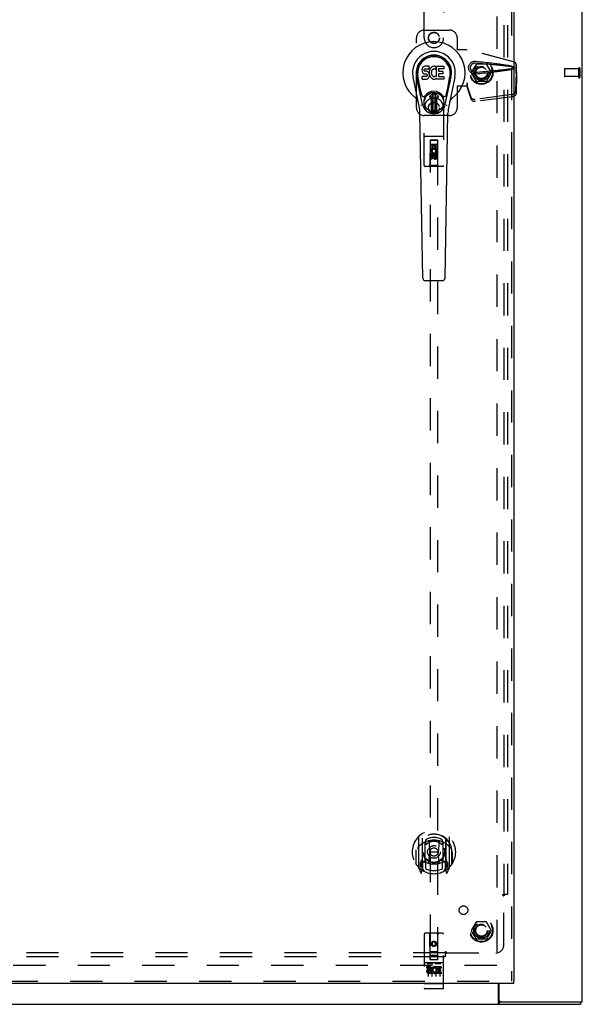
# Model space of a CAD drawing. Header units: inches. Extents: x 0 to 189, y 0 to 122.
# Tile 4 of 9: x 64 to 82, y 32 to 64. Entities that reach past the tile are written whole.
import ezdxf

# ---------------------------------------------------------------- set-up
doc = ezdxf.new("R2010")
doc.units = ezdxf.units.IN
doc.header["$LTSCALE"] = 10.388889
doc.header["$MEASUREMENT"] = 0
doc.linetypes.add('HIDDEN', pattern=[0.2, 0.1, -0.1])
doc.layers.get('0').update_dxf_attribs({"linetype": 'CONTINUOUS'})
for name, color, linetype in [('DEFAULT_2', 8, 'HIDDEN'), ('DOOR_ASSEMBLY', 7, 'CONTINUOUS'), ('SUBPANEL', 7, 'CONTINUOUS')]:
    doc.layers.add(name, color=color, linetype=linetype)

msp = doc.modelspace()

# ---------------------------------------------------------------- linework, layer by layer
at = {"color": 3, "linetype": 'Continuous'}
for p, q in [((82.162, 32.474), (82.162, 92.324)), ((79.46, 32.429), (79.46, 33.074)), ((79.487, 32.534), (79.487, 33.074)), ((44.85, 32.399), (82.099, 32.399)), ((79.547, 32.474), (82.162, 32.474))]:
    msp.add_line(p, q, dxfattribs=at)
at = {"color": 7, "linetype": 'Continuous'}
for p, q in [((79.547, 32.474), (79.486, 32.474)), ((79.486, 32.474), (79.486, 32.399)), ((82.099, 32.474), (82.099, 32.399))]:
    msp.add_line(p, q, dxfattribs=at)
for points in [[(79.46, 32.485), (79.461, 32.485), (79.463, 32.485), (79.464, 32.485), (79.465, 32.485), (79.467, 32.485), (79.468, 32.484), (79.469, 32.484), (79.471, 32.483), (79.472, 32.482), (79.473, 32.481), (79.474, 32.48), (79.477, 32.478)], [(79.477, 32.478), (79.478, 32.477), (79.479, 32.476), (79.481, 32.475), (79.482, 32.474), (79.483, 32.474), (79.484, 32.474), (79.486, 32.474)]]:
    msp.add_lwpolyline(points, dxfattribs=at)
at = {"color": 3, "linetype": 'Continuous'}
msp.add_lwpolyline([(79.46, 32.429), (79.462, 32.428), (79.463, 32.426), (79.464, 32.424), (79.466, 32.422), (79.467, 32.42), (79.468, 32.417), (79.47, 32.415), (79.471, 32.413), (79.472, 32.411), (79.473, 32.409), (79.475, 32.407), (79.476, 32.405), (79.477, 32.403), (79.479, 32.402), (79.48, 32.401), (79.481, 32.4), (79.482, 32.399), (79.484, 32.399), (79.485, 32.399), (79.486, 32.399)], dxfattribs=at)
msp.add_arc((79.547, 32.534), 0.06, 180, 270, dxfattribs=at)
at = {"layer": 'DEFAULT_2', "color": 8, "linetype": 'HIDDEN'}
for p, q in [((79.412, 91.224), (79.412, 33.574)), ((78.595, 62.404), (78.749, 62.671)), ((79.067, 62.676), (78.758, 62.676)), ((79.076, 62.671), (79.23, 62.404)), ((81.587, 62.513), (81.587, 62.285)), ((82.044, 62.523), (81.597, 62.523)), ((82.044, 62.541), (82.044, 62.257)), ((82.087, 62.541), (82.087, 62.257)), ((78.749, 62.126), (78.595, 62.394)), ((79.23, 62.394), (79.076, 62.126)), ((82.044, 62.275), (81.597, 62.275)), ((79.067, 62.121), (78.758, 62.121)), ((78.595, 34.779), (78.749, 35.046)), ((79.067, 35.051), (78.758, 35.051)), ((79.076, 35.046), (79.23, 34.779)), ((78.749, 34.501), (78.595, 34.769)), ((79.23, 34.769), (79.076, 34.501)), ((79.067, 34.496), (78.758, 34.496)), ((79.41, 33.649), (46.039, 33.649))]:
    msp.add_line(p, q, dxfattribs=at)
for centre, radius in [((78.912, 62.399), 0.372), ((78.912, 62.399), 0.356), ((78.912, 62.399), 0.204), ((78.912, 62.399), 0.183), ((78.912, 34.774), 0.372), ((78.912, 34.774), 0.356), ((78.912, 34.774), 0.204), ((78.912, 34.774), 0.183)]:
    msp.add_circle(centre, radius, dxfattribs=at)
for centre, radius, start, end in [((78.758, 62.666), 0.01, 90.0113, 149.988), ((79.067, 62.666), 0.01, 30.0108, 89.9876), ((81.597, 62.513), 0.01, 90, 180), ((82.066, 62.541), 0.0215, 0, 180), ((78.604, 62.399), 0.01, 150.0117, 209.9873), ((79.221, 62.399), 0.01, 330.0117, 29.9873), ((81.597, 62.285), 0.01, 180, 270), ((82.066, 62.257), 0.0215, 180, 360), ((78.758, 62.131), 0.01, 210.0108, 269.9876), ((79.067, 62.131), 0.01, 270.0113, 329.988), ((78.758, 35.041), 0.01, 90.0113, 149.988), ((79.067, 35.041), 0.01, 30.0108, 89.9876), ((78.604, 34.774), 0.01, 150.0117, 209.9873), ((79.221, 34.774), 0.01, 330.0117, 29.9873), ((78.758, 34.506), 0.01, 210.0108, 269.9876), ((79.067, 34.506), 0.01, 270.0113, 329.988)]:
    msp.add_arc(centre, radius, start, end, dxfattribs=at)
at = {"layer": 'DOOR_ASSEMBLY', "color": 8, "linetype": 'HIDDEN'}
for p, q in [((79.882, 91.649), (79.882, 33.149)), ((77.069, 63.524), (77.069, 65.381)), ((77.694, 65.381), (77.694, 63.524)), ((77.069, 63.774), (77.882, 63.774)), ((76.819, 61.274), (76.819, 63.524)), ((78.132, 63.524), (78.132, 63.17)), ((78.129, 63.154), (78.132, 63.17)), ((78.129, 63.154), (78.45, 63.154)), ((78.136, 63.154), (78.132, 63.17)), ((79.94, 62.751), (78.442, 63.154)), ((79.947, 62.751), (78.45, 63.154)), ((80.01, 62.482), (80.032, 62.401)), ((80.018, 62.482), (80.04, 62.401)), ((80.032, 62.401), (80.032, 62.63)), ((80.04, 62.401), (80.04, 62.63)), ((80.031, 62.412), (80.012, 61.797)), ((80.045, 62.341), (80.026, 61.726)), ((80.031, 62.412), (80.045, 62.341)), ((80.04, 62.401), (80.032, 62.401)), ((80.034, 62.428), (80.042, 62.372)), ((80.042, 62.372), (80.043, 62.361)), ((80.043, 62.361), (80.044, 62.351)), ((80.044, 62.351), (80.045, 62.341)), ((78.45, 61.974), (78.129, 61.974)), ((78.129, 61.974), (78.132, 61.957)), ((78.136, 61.974), (78.132, 61.957)), ((78.132, 61.957), (78.132, 61.274)), ((78.45, 62.061), (78.442, 62.061)), ((78.442, 62.061), (78.442, 61.974)), ((78.58, 61.603), (78.449, 61.987)), ((78.462, 61.916), (78.449, 61.987)), ((78.45, 62.061), (78.45, 61.974)), ((78.594, 61.532), (78.462, 61.916)), ((79.895, 61.698), (78.707, 61.546)), ((79.908, 61.627), (78.721, 61.474)), ((77.069, 59.416), (77.069, 61.274)), ((77.694, 61.274), (77.694, 59.416)), ((77.882, 61.024), (77.069, 61.024)), ((77.664, 60.351), (77.099, 60.351)), ((77.255, 60.226), (77.252, 59.416)), ((77.254, 59.976), (77.51, 59.976)), ((77.255, 60.226), (77.508, 60.226)), ((77.507, 60.228), (77.257, 60.228)), ((77.257, 60.228), (77.257, 33.846)), ((77.507, 60.225), (77.257, 60.225)), ((77.275, 60.088), (77.318, 60.088)), ((77.275, 59.932), (77.275, 60.088)), ((77.297, 60.101), (77.467, 60.101)), ((77.318, 60.088), (77.318, 59.975)), ((77.318, 59.975), (77.361, 59.975)), ((77.361, 60.067), (77.404, 60.067)), ((77.361, 59.975), (77.361, 60.067)), ((77.404, 60.067), (77.404, 59.975)), ((77.404, 59.975), (77.446, 59.975)), ((77.446, 60.088), (77.489, 60.088)), ((77.446, 59.975), (77.446, 60.088)), ((77.489, 60.088), (77.489, 59.932)), ((77.507, 33.846), (77.507, 60.228)), ((77.512, 59.416), (77.508, 60.226)), ((77.288, 59.932), (77.275, 59.932)), ((77.275, 59.62), (77.275, 59.712)), ((77.318, 59.62), (77.275, 59.62)), ((77.286, 59.929), (77.288, 59.932)), ((77.489, 59.932), (77.311, 59.932)), ((77.311, 59.932), (77.33, 59.919)), ((77.318, 59.712), (77.318, 59.62)), ((77.382, 59.799), (77.319, 59.762)), ((77.319, 59.762), (77.329, 59.757)), ((77.319, 59.762), (77.319, 59.69)), ((77.319, 59.69), (77.329, 59.696)), ((77.319, 59.69), (77.382, 59.654)), ((77.382, 59.787), (77.329, 59.757)), ((77.329, 59.757), (77.329, 59.696)), ((77.329, 59.696), (77.382, 59.666)), ((77.361, 59.67), (77.361, 59.716)), ((77.444, 59.762), (77.382, 59.799)), ((77.382, 59.799), (77.382, 59.787)), ((77.434, 59.757), (77.382, 59.787)), ((77.382, 59.666), (77.434, 59.696)), ((77.382, 59.654), (77.444, 59.69)), ((77.382, 59.654), (77.382, 59.666)), ((77.402, 59.712), (77.402, 59.683)), ((77.444, 59.762), (77.434, 59.757)), ((77.434, 59.696), (77.434, 59.757)), ((77.444, 59.69), (77.434, 59.696)), ((77.441, 59.908), (77.48, 59.925)), ((77.444, 59.69), (77.444, 59.762)), ((77.446, 59.776), (77.489, 59.776)), ((77.446, 59.683), (77.446, 59.776)), ((77.489, 59.776), (77.489, 59.683)), ((77.664, 59.386), (77.099, 59.386)), ((77.252, 59.416), (77.222, 59.386)), ((77.512, 59.416), (77.252, 59.416)), ((77.512, 59.416), (77.542, 59.386)), ((76.882, 37.787), (76.882, 36.819)), ((77.882, 36.819), (77.882, 37.787)), ((76.999, 37.733), (76.999, 36.717)), ((77.007, 37.728), (77.007, 36.725)), ((77.099, 36.985), (77.099, 37.616)), ((77.107, 37.688), (77.107, 37.586)), ((77.219, 37.642), (77.249, 37.303)), ((77.545, 37.642), (77.514, 37.303)), ((77.657, 37.586), (77.657, 37.688)), ((77.664, 37.616), (77.664, 36.985)), ((77.757, 37.728), (77.757, 36.725)), ((77.764, 37.733), (77.764, 36.717)), ((76.799, 37.303), (76.814, 37.303)), ((76.799, 37.303), (76.799, 36.915)), ((76.807, 37.37), (76.807, 37.372)), ((76.807, 36.912), (76.807, 37.37)), ((77.219, 36.959), (77.249, 37.303)), ((77.514, 37.303), (77.249, 37.303)), ((77.545, 36.959), (77.514, 37.303)), ((77.964, 37.303), (77.949, 37.303)), ((77.957, 36.912), (77.957, 37.37)), ((77.964, 37.303), (77.964, 36.915)), ((76.886, 36.809), (76.957, 36.633)), ((76.999, 36.974), (76.939, 36.974)), ((76.939, 36.974), (76.939, 36.824)), ((76.939, 36.824), (76.999, 36.824)), ((76.977, 36.898), (76.948, 36.852)), ((76.952, 36.844), (77.007, 36.844)), ((77.009, 36.957), (77.009, 36.75)), ((77.099, 36.975), (77.027, 36.975)), ((77.095, 36.977), (77.029, 36.977)), ((77.107, 37.024), (77.107, 36.772)), ((77.657, 36.772), (77.657, 37.024)), ((77.737, 36.975), (77.664, 36.975)), ((77.734, 36.977), (77.669, 36.977)), ((77.754, 36.75), (77.754, 36.957)), ((77.757, 36.844), (77.812, 36.844)), ((77.824, 36.974), (77.764, 36.974)), ((77.764, 36.824), (77.824, 36.824)), ((77.816, 36.852), (77.787, 36.898)), ((77.807, 36.633), (77.878, 36.809)), ((77.824, 36.824), (77.824, 36.974)), ((76.978, 36.733), (76.982, 36.73)), ((76.985, 36.636), (76.999, 36.717)), ((77.077, 36.675), (77.007, 36.784)), ((77.757, 36.784), (77.687, 36.675)), ((77.764, 36.717), (77.779, 36.636)), ((77.785, 36.733), (77.786, 36.733)), ((77.786, 36.733), (77.786, 36.733)), ((77.786, 36.733), (77.786, 36.733)), ((77.069, 34.656), (77.069, 32.931)), ((77.664, 34.686), (77.099, 34.686)), ((77.255, 33.846), (77.252, 34.656)), ((77.508, 33.846), (77.512, 34.656)), ((77.694, 32.931), (77.694, 34.656)), ((77.382, 34.419), (77.319, 34.382)), ((77.319, 34.382), (77.329, 34.377)), ((77.319, 34.382), (77.319, 34.31)), ((77.319, 34.31), (77.329, 34.316)), ((77.319, 34.31), (77.382, 34.274)), ((77.382, 34.407), (77.329, 34.377)), ((77.329, 34.377), (77.329, 34.316)), ((77.329, 34.316), (77.382, 34.286)), ((77.444, 34.382), (77.382, 34.419)), ((77.382, 34.419), (77.382, 34.407)), ((77.434, 34.377), (77.382, 34.407)), ((77.382, 34.286), (77.434, 34.316)), ((77.382, 34.274), (77.444, 34.31)), ((77.382, 34.274), (77.382, 34.286)), ((77.444, 34.382), (77.434, 34.377)), ((77.434, 34.316), (77.434, 34.377)), ((77.444, 34.31), (77.434, 34.316)), ((77.444, 34.31), (77.444, 34.382)), ((77.254, 34.096), (77.51, 34.096)), ((77.467, 33.971), (77.297, 33.971)), ((77.664, 33.729), (77.099, 33.729)), ((77.171, 33.713), (77.343, 33.713)), ((77.255, 33.846), (77.257, 33.846)), ((77.257, 33.846), (77.507, 33.846)), ((77.421, 33.713), (77.593, 33.713)), ((77.507, 33.846), (77.508, 33.846)), ((77.238, 33.607), (77.145, 33.607)), ((77.145, 33.607), (77.145, 33.565)), ((77.238, 33.565), (77.145, 33.565)), ((77.194, 33.598), (77.194, 33.292)), ((77.241, 33.521), (77.195, 33.521)), ((77.238, 33.48), (77.209, 33.48)), ((77.301, 33.436), (77.209, 33.436)), ((77.301, 33.394), (77.209, 33.394)), ((77.301, 33.436), (77.301, 33.394)), ((77.319, 33.598), (77.319, 33.292)), ((77.433, 33.442), (77.45, 33.403)), ((77.444, 33.598), (77.444, 33.292)), ((77.458, 33.571), (77.445, 33.553)), ((77.454, 33.597), (77.458, 33.595)), ((77.614, 33.607), (77.458, 33.607)), ((77.458, 33.607), (77.458, 33.595)), ((77.458, 33.571), (77.458, 33.394)), ((77.614, 33.394), (77.458, 33.394)), ((77.614, 33.565), (77.5, 33.565)), ((77.5, 33.565), (77.5, 33.521)), ((77.593, 33.521), (77.5, 33.521)), ((77.593, 33.479), (77.5, 33.479)), ((77.5, 33.479), (77.5, 33.436)), ((77.614, 33.436), (77.5, 33.436)), ((77.569, 33.598), (77.569, 33.292)), ((77.593, 33.521), (77.593, 33.479)), ((77.614, 33.607), (77.614, 33.565)), ((77.614, 33.436), (77.614, 33.394)), ((44.882, 33.149), (79.957, 33.149)), ((77.087, 33.06), (77.086, 33.06)), ((77.088, 33.06), (77.087, 33.06)), ((77.089, 33.06), (77.088, 33.06)), ((77.088, 33.06), (77.088, 33.06)), ((77.091, 33.059), (77.09, 33.059)), ((77.092, 33.059), (77.091, 33.059)), ((77.093, 33.059), (77.092, 33.059)), ((77.094, 33.059), (77.093, 33.059)), ((77.095, 33.059), (77.094, 33.059)), ((77.094, 33.059), (77.094, 33.059)), ((77.096, 33.059), (77.095, 33.059)), ((77.097, 33.059), (77.096, 33.059)), ((77.098, 33.059), (77.097, 33.059)), ((77.099, 33.059), (77.098, 33.059)), ((77.665, 33.059), (77.099, 33.059)), ((77.099, 33.059), (77.099, 33.059)), ((77.665, 33.059), (77.666, 33.059)), ((77.666, 33.059), (77.667, 33.059)), ((77.667, 33.059), (77.668, 33.059)), ((77.667, 33.059), (77.667, 33.059)), ((77.668, 33.059), (77.669, 33.059)), ((77.669, 33.059), (77.67, 33.059)), ((77.67, 33.059), (77.671, 33.059)), ((77.671, 33.059), (77.672, 33.059)), ((77.672, 33.059), (77.673, 33.059)), ((77.672, 33.059), (77.672, 33.059)), ((77.673, 33.059), (77.674, 33.059)), ((77.674, 33.059), (77.675, 33.06)), ((77.675, 33.06), (77.676, 33.06)), ((77.676, 33.06), (77.677, 33.06)), ((77.676, 33.06), (77.676, 33.06)), ((77.677, 33.06), (77.678, 33.06)), ((77.678, 33.06), (77.679, 33.06)), ((77.664, 32.901), (77.099, 32.901))]:
    msp.add_line(p, q, dxfattribs=at)
at = {"layer": 'DOOR_ASSEMBLY', "color": 3, "linetype": 'Continuous'}
for p, q in [((79.957, 91.649), (79.957, 33.149)), ((79.957, 33.074), (44.882, 33.074))]:
    msp.add_line(p, q, dxfattribs=at)
at = {"layer": 'DOOR_ASSEMBLY', "color": 7, "linetype": 'Continuous'}
for p, q in [((76.998, 62.513), (76.996, 62.489)), ((76.996, 62.489), (76.997, 62.465)), ((77.003, 62.536), (76.998, 62.513)), ((77.012, 62.559), (77.003, 62.536)), ((77.026, 62.578), (77.012, 62.559)), ((77.034, 62.586), (77.026, 62.578)), ((77.044, 62.593), (77.034, 62.586)), ((77.065, 62.603), (77.044, 62.593)), ((77.089, 62.61), (77.065, 62.603)), ((77.067, 62.477), (77.068, 62.493)), ((77.068, 62.47), (77.067, 62.477)), ((77.068, 62.493), (77.07, 62.508)), ((77.07, 62.508), (77.073, 62.514)), ((77.073, 62.514), (77.079, 62.519)), ((77.079, 62.519), (77.093, 62.524)), ((77.228, 62.61), (77.089, 62.61)), ((77.093, 62.524), (77.108, 62.525)), ((77.108, 62.525), (77.221, 62.525)), ((77.221, 62.525), (77.226, 62.525)), ((77.226, 62.525), (77.228, 62.531)), ((77.23, 62.567), (77.228, 62.61)), ((77.228, 62.531), (77.229, 62.543)), ((77.229, 62.543), (77.23, 62.567)), ((77.243, 62.489), (77.237, 62.468)), ((77.251, 62.51), (77.243, 62.489)), ((77.262, 62.529), (77.251, 62.51)), ((77.275, 62.548), (77.262, 62.529)), ((77.29, 62.564), (77.275, 62.548)), ((77.306, 62.58), (77.29, 62.564)), ((77.324, 62.593), (77.306, 62.58)), ((77.325, 62.492), (77.311, 62.469)), ((77.345, 62.601), (77.324, 62.593)), ((77.333, 62.502), (77.325, 62.492)), ((77.344, 62.51), (77.333, 62.502)), ((77.369, 62.52), (77.344, 62.51)), ((77.367, 62.606), (77.345, 62.601)), ((77.389, 62.609), (77.367, 62.606)), ((77.382, 62.523), (77.369, 62.52)), ((77.395, 62.523), (77.382, 62.523)), ((77.411, 62.608), (77.389, 62.609)), ((77.408, 62.52), (77.395, 62.523)), ((77.421, 62.515), (77.408, 62.52)), ((77.422, 62.606), (77.411, 62.608)), ((77.433, 62.603), (77.422, 62.606)), ((77.453, 62.586), (77.427, 62.518)), ((77.452, 62.591), (77.433, 62.603)), ((77.462, 62.608), (77.699, 62.608)), ((77.462, 62.283), (77.462, 62.608)), ((77.532, 62.52), (77.532, 62.453)), ((77.699, 62.525), (77.536, 62.525)), ((77.703, 62.603), (77.703, 62.529)), ((76.905, 61.329), (76.708, 62.255)), ((77.016, 61.376), (76.824, 62.28)), ((76.872, 62.053), (76.828, 62.28)), ((76.939, 61.906), (76.865, 62.288)), ((76.997, 62.465), (77.001, 62.442)), ((76.998, 62.203), (76.998, 62.278)), ((77.001, 62.442), (77.009, 62.42)), ((77.062, 62.283), (77.003, 62.283)), ((77.003, 62.199), (77.147, 62.199)), ((77.009, 62.42), (77.022, 62.399)), ((77.022, 62.399), (77.038, 62.382)), ((77.038, 62.382), (77.058, 62.369)), ((77.058, 62.369), (77.069, 62.365)), ((77.123, 62.284), (77.062, 62.283)), ((77.07, 62.463), (77.068, 62.47)), ((77.069, 62.365), (77.081, 62.363)), ((77.074, 62.457), (77.07, 62.463)), ((77.081, 62.452), (77.074, 62.457)), ((77.095, 62.448), (77.081, 62.452)), ((77.081, 62.363), (77.128, 62.362)), ((77.119, 62.449), (77.095, 62.448)), ((77.143, 62.448), (77.119, 62.449)), ((77.138, 62.285), (77.123, 62.284)), ((77.128, 62.362), (77.136, 62.362)), ((77.136, 62.362), (77.143, 62.359)), ((77.145, 62.288), (77.138, 62.285)), ((77.166, 62.443), (77.143, 62.448)), ((77.143, 62.359), (77.149, 62.355)), ((77.15, 62.293), (77.145, 62.288)), ((77.147, 62.199), (77.159, 62.2)), ((77.149, 62.355), (77.154, 62.349)), ((77.159, 62.305), (77.15, 62.293)), ((77.154, 62.349), (77.16, 62.335)), ((77.162, 62.312), (77.159, 62.305)), ((77.159, 62.2), (77.17, 62.204)), ((77.16, 62.335), (77.163, 62.32)), ((77.163, 62.32), (77.162, 62.312)), ((77.177, 62.438), (77.166, 62.443)), ((77.17, 62.204), (77.19, 62.218)), ((77.187, 62.431), (77.177, 62.438)), ((77.204, 62.414), (77.187, 62.431)), ((77.19, 62.218), (77.207, 62.235)), ((77.218, 62.394), (77.204, 62.414)), ((77.207, 62.235), (77.214, 62.245)), ((77.214, 62.245), (77.219, 62.256)), ((77.227, 62.372), (77.218, 62.394)), ((77.219, 62.256), (77.228, 62.278)), ((77.233, 62.349), (77.227, 62.372)), ((77.233, 62.446), (77.228, 62.402)), ((77.228, 62.402), (77.229, 62.379)), ((77.228, 62.278), (77.234, 62.301)), ((77.229, 62.379), (77.232, 62.357)), ((77.232, 62.357), (77.237, 62.335)), ((77.237, 62.468), (77.233, 62.446)), ((77.236, 62.325), (77.233, 62.349)), ((77.234, 62.301), (77.236, 62.325)), ((77.237, 62.335), (77.244, 62.314)), ((77.244, 62.314), (77.265, 62.275)), ((77.265, 62.275), (77.278, 62.257)), ((77.278, 62.257), (77.292, 62.24)), ((77.292, 62.24), (77.309, 62.225)), ((77.298, 62.417), (77.297, 62.39)), ((77.297, 62.39), (77.299, 62.377)), ((77.301, 62.444), (77.298, 62.417)), ((77.299, 62.377), (77.302, 62.364)), ((77.305, 62.457), (77.301, 62.444)), ((77.302, 62.364), (77.312, 62.339)), ((77.311, 62.469), (77.305, 62.457)), ((77.309, 62.225), (77.326, 62.211)), ((77.312, 62.339), (77.325, 62.316)), ((77.325, 62.316), (77.334, 62.306)), ((77.326, 62.211), (77.336, 62.206)), ((77.334, 62.306), (77.344, 62.297)), ((77.336, 62.206), (77.347, 62.202)), ((77.344, 62.297), (77.355, 62.29)), ((77.347, 62.202), (77.369, 62.197)), ((77.355, 62.29), (77.368, 62.285)), ((77.368, 62.285), (77.381, 62.283)), ((77.369, 62.197), (77.39, 62.194)), ((77.381, 62.283), (77.394, 62.282)), ((77.39, 62.194), (77.413, 62.197)), ((77.394, 62.282), (77.407, 62.284)), ((77.407, 62.284), (77.42, 62.288)), ((77.413, 62.197), (77.434, 62.204)), ((77.42, 62.288), (77.432, 62.294)), ((77.432, 62.294), (77.443, 62.301)), ((77.434, 62.204), (77.453, 62.216)), ((77.45, 62.3), (77.462, 62.283)), ((77.464, 62.216), (77.453, 62.216)), ((77.453, 62.216), (77.453, 62.216)), ((77.464, 62.203), (77.464, 62.216)), ((77.699, 62.199), (77.468, 62.199)), ((77.533, 62.362), (77.533, 62.284)), ((77.536, 62.448), (77.668, 62.448)), ((77.668, 62.366), (77.538, 62.366)), ((77.538, 62.28), (77.699, 62.28)), ((77.672, 62.444), (77.672, 62.371)), ((77.704, 62.275), (77.704, 62.203)), ((77.748, 61.376), (77.94, 62.28)), ((77.825, 61.906), (77.899, 62.288)), ((78.056, 62.255), (77.858, 61.329)), ((77.892, 62.053), (77.936, 62.28)), ((76.987, 61.681), (76.939, 61.906)), ((77.777, 61.681), (77.825, 61.906)), ((77.244, 61.645), (77.354, 61.756)), ((77.354, 61.755), (77.244, 61.645)), ((77.299, 61.612), (77.258, 61.612)), ((77.299, 61.612), (77.258, 61.612)), ((77.299, 61.612), (77.299, 61.612)), ((77.299, 61.152), (77.299, 61.612)), ((77.299, 61.152), (77.299, 61.612)), ((77.339, 61.718), (77.352, 61.732)), ((77.352, 61.704), (77.339, 61.718)), ((77.339, 61.19), (77.339, 61.718)), ((77.352, 61.732), (77.411, 61.732)), ((77.352, 61.732), (77.366, 61.718)), ((77.366, 61.718), (77.352, 61.704)), ((77.352, 61.204), (77.352, 61.704)), ((77.366, 61.718), (77.398, 61.718)), ((77.398, 61.718), (77.411, 61.732)), ((77.411, 61.704), (77.398, 61.718)), ((77.41, 61.756), (77.52, 61.645)), ((77.52, 61.645), (77.41, 61.755)), ((77.411, 61.732), (77.425, 61.718)), ((77.425, 61.718), (77.411, 61.704)), ((77.411, 61.704), (77.411, 61.204)), ((77.425, 61.718), (77.425, 61.19)), ((77.506, 61.612), (77.465, 61.612)), ((77.506, 61.612), (77.465, 61.612)), ((77.465, 61.612), (77.465, 61.612)), ((77.465, 61.612), (77.465, 61.152)), ((77.465, 61.612), (77.465, 61.152)), ((77.339, 61.19), (77.352, 61.204)), ((77.352, 61.204), (77.366, 61.19)), ((77.398, 61.19), (77.411, 61.204)), ((77.411, 61.204), (77.425, 61.19)), ((77.024, 55.783), (76.931, 61.103)), ((77.353, 61.177), (77.339, 61.19)), ((77.366, 61.19), (77.353, 61.177)), ((77.411, 61.177), (77.353, 61.177)), ((77.398, 61.19), (77.366, 61.19)), ((77.411, 61.177), (77.398, 61.19)), ((77.425, 61.19), (77.411, 61.177)), ((77.74, 55.783), (77.833, 61.103)), ((77.103, 55.706), (77.661, 55.706)), ((79.957, 33.074), (79.957, 33.149))]:
    msp.add_line(p, q, dxfattribs=at)
at = {"layer": 'DOOR_ASSEMBLY', "color": 8, "linetype": 'HIDDEN'}
for points in [[(78.726, 62.356), (78.713, 62.355), (78.7, 62.355), (78.687, 62.355), (78.674, 62.357), (78.662, 62.359), (78.649, 62.363), (78.637, 62.367), (78.625, 62.371), (78.613, 62.377), (78.602, 62.383), (78.59, 62.39), (78.579, 62.399), (78.567, 62.408), (78.556, 62.419), (78.545, 62.432), (78.535, 62.446), (78.526, 62.461), (78.518, 62.477), (78.511, 62.494), (78.506, 62.511), (78.502, 62.528), (78.5, 62.545), (78.499, 62.563), (78.5, 62.58), (78.502, 62.597), (78.505, 62.614), (78.51, 62.631), (78.517, 62.648), (78.525, 62.664), (78.534, 62.68), (78.544, 62.694), (78.555, 62.707), (78.566, 62.718), (78.578, 62.728), (78.589, 62.736), (78.601, 62.744), (78.612, 62.75), (78.624, 62.756), (78.636, 62.76), (78.648, 62.764), (78.661, 62.768), (78.674, 62.77), (78.687, 62.772)], [(78.726, 62.409), (78.717, 62.409), (78.707, 62.409), (78.698, 62.409), (78.688, 62.411), (78.679, 62.412), (78.67, 62.415), (78.661, 62.418), (78.653, 62.421), (78.644, 62.425), (78.636, 62.43), (78.628, 62.435), (78.619, 62.441), (78.611, 62.448), (78.603, 62.456), (78.595, 62.466), (78.588, 62.476), (78.581, 62.487), (78.576, 62.498), (78.571, 62.509), (78.567, 62.52), (78.565, 62.531), (78.563, 62.542), (78.562, 62.552), (78.561, 62.563), (78.562, 62.573), (78.563, 62.584), (78.564, 62.594), (78.567, 62.605), (78.57, 62.616), (78.575, 62.628), (78.58, 62.639), (78.587, 62.65), (78.594, 62.66), (78.602, 62.669), (78.61, 62.678), (78.618, 62.685), (78.627, 62.691), (78.635, 62.697), (78.643, 62.701), (78.652, 62.705), (78.661, 62.709), (78.67, 62.712), (78.679, 62.715), (78.688, 62.716), (78.697, 62.718), (78.707, 62.718), (78.716, 62.719), (78.726, 62.718)], [(78.687, 62.772), (78.7, 62.772), (78.713, 62.772), (78.726, 62.772)], [(78.726, 62.772), (78.801, 62.764), (78.874, 62.757), (78.944, 62.749), (79.011, 62.742), (79.075, 62.735), (79.136, 62.729), (79.195, 62.722), (79.252, 62.716), (79.306, 62.709), (79.358, 62.703), (79.408, 62.697), (79.456, 62.691), (79.502, 62.684), (79.545, 62.678), (79.587, 62.672), (79.628, 62.666), (79.666, 62.66), (79.703, 62.654), (79.739, 62.648), (79.772, 62.642), (79.805, 62.636), (79.836, 62.629), (79.865, 62.622), (79.893, 62.615), (79.919, 62.607), (79.944, 62.599)], [(78.726, 62.718), (78.789, 62.713), (78.85, 62.708), (78.909, 62.703), (78.966, 62.698), (79.021, 62.693), (79.074, 62.688), (79.125, 62.684), (79.174, 62.679), (79.22, 62.675), (79.265, 62.671), (79.309, 62.667), (79.35, 62.663), (79.389, 62.659), (79.427, 62.656), (79.463, 62.652), (79.497, 62.649), (79.53, 62.645), (79.561, 62.642), (79.592, 62.639), (79.621, 62.636), (79.649, 62.632), (79.677, 62.629), (79.704, 62.626), (79.731, 62.623), (79.757, 62.619), (79.784, 62.616), (79.811, 62.612), (79.838, 62.608), (79.865, 62.604), (79.891, 62.599), (79.918, 62.594), (79.944, 62.588)], [(79.944, 62.539), (79.918, 62.533), (79.891, 62.528), (79.865, 62.523), (79.838, 62.519), (79.811, 62.515), (79.785, 62.512), (79.758, 62.508), (79.731, 62.505), (79.704, 62.501), (79.677, 62.498), (79.65, 62.495), (79.621, 62.492), (79.592, 62.489), (79.562, 62.485), (79.531, 62.482), (79.498, 62.479), (79.464, 62.475), (79.428, 62.472), (79.39, 62.468), (79.351, 62.464), (79.309, 62.46), (79.266, 62.456), (79.221, 62.452), (79.174, 62.448), (79.125, 62.443), (79.075, 62.439), (79.022, 62.434), (78.967, 62.43), (78.91, 62.425), (78.851, 62.42), (78.789, 62.414), (78.726, 62.409)], [(79.944, 62.529), (79.921, 62.521), (79.897, 62.513), (79.872, 62.507), (79.846, 62.5), (79.818, 62.494), (79.789, 62.488), (79.758, 62.482), (79.727, 62.477), (79.693, 62.471), (79.659, 62.466), (79.623, 62.46), (79.585, 62.454), (79.546, 62.449), (79.506, 62.443), (79.463, 62.438), (79.419, 62.432), (79.373, 62.426), (79.325, 62.42), (79.276, 62.414), (79.224, 62.408), (79.17, 62.402), (79.114, 62.396), (79.055, 62.39), (78.994, 62.383), (78.931, 62.376), (78.865, 62.37), (78.797, 62.363), (78.726, 62.356)], [(79.94, 62.751), (79.953, 62.747), (79.965, 62.741), (79.977, 62.734), (79.988, 62.726), (79.997, 62.717), (80.006, 62.707), (80.014, 62.695), (80.02, 62.683), (80.025, 62.671), (80.029, 62.658), (80.031, 62.644), (80.032, 62.63)], [(79.944, 62.599), (79.95, 62.595), (79.955, 62.592), (79.96, 62.587), (79.964, 62.582), (79.966, 62.576), (79.968, 62.57), (79.968, 62.564), (79.968, 62.558), (79.966, 62.552), (79.964, 62.546), (79.96, 62.54), (79.956, 62.536), (79.95, 62.532), (79.944, 62.529)], [(79.944, 62.588), (79.949, 62.586), (79.954, 62.583), (79.958, 62.58), (79.961, 62.576), (79.963, 62.572), (79.964, 62.568), (79.965, 62.563), (79.964, 62.559), (79.963, 62.554), (79.961, 62.55), (79.957, 62.547), (79.954, 62.544), (79.949, 62.541), (79.944, 62.539)], [(80.04, 62.63), (80.039, 62.644), (80.037, 62.658), (80.033, 62.671), (80.028, 62.683), (80.022, 62.695), (80.014, 62.707), (80.005, 62.717), (79.995, 62.726), (79.984, 62.734), (79.973, 62.741), (79.96, 62.747), (79.947, 62.751)], [(80.01, 62.482), (80.016, 62.463), (80.021, 62.444), (80.026, 62.425), (80.032, 62.406), (80.037, 62.389), (80.042, 62.372)], [(80.018, 62.482), (80.021, 62.473), (80.023, 62.463), (80.026, 62.454), (80.028, 62.445), (80.031, 62.436), (80.034, 62.428)], [(80.034, 62.428), (80.033, 62.425), (80.033, 62.423), (80.033, 62.42), (80.032, 62.417), (80.032, 62.415), (80.031, 62.412)], [(78.442, 62.061), (78.445, 62.041), (78.447, 62.021), (78.45, 62.001), (78.453, 61.982), (78.459, 61.936)], [(78.45, 62.041), (78.449, 62.021), (78.449, 62.011), (78.449, 62.003)], [(78.449, 62.003), (78.449, 61.997), (78.449, 61.994), (78.449, 61.992), (78.449, 61.989), (78.449, 61.987)], [(78.45, 62.061), (78.45, 62.051), (78.45, 62.041)], [(78.457, 61.954), (78.455, 61.965), (78.453, 61.982), (78.451, 61.998), (78.45, 62.013), (78.45, 62.026), (78.45, 62.033)], [(78.459, 61.936), (78.461, 61.921), (78.462, 61.916)], [(78.58, 61.603), (78.585, 61.593), (78.59, 61.584), (78.597, 61.576), (78.606, 61.568), (78.616, 61.562), (78.627, 61.556), (78.639, 61.551), (78.651, 61.548), (78.665, 61.545), (78.679, 61.544), (78.693, 61.544), (78.707, 61.546)], [(78.721, 61.474), (78.706, 61.473), (78.692, 61.473), (78.678, 61.474), (78.665, 61.477), (78.652, 61.48), (78.64, 61.485), (78.629, 61.491), (78.62, 61.497), (78.611, 61.505), (78.604, 61.513), (78.598, 61.522), (78.594, 61.532)], [(79.895, 61.698), (79.91, 61.701), (79.925, 61.705), (79.939, 61.71), (79.953, 61.717), (79.966, 61.724), (79.977, 61.733), (79.987, 61.742), (79.996, 61.752), (80.003, 61.763), (80.008, 61.774), (80.011, 61.786), (80.012, 61.797)], [(80.026, 61.726), (80.024, 61.715), (80.021, 61.703), (80.016, 61.692), (80.009, 61.681), (80.001, 61.671), (79.991, 61.662), (79.979, 61.653), (79.967, 61.646), (79.953, 61.639), (79.939, 61.634), (79.924, 61.63), (79.908, 61.627)], [(76.928, 37.518), (76.926, 37.517), (76.925, 37.515), (76.923, 37.514), (76.921, 37.513), (76.92, 37.511), (76.918, 37.509), (76.916, 37.508), (76.915, 37.506), (76.913, 37.504), (76.911, 37.502), (76.909, 37.5), (76.908, 37.498), (76.906, 37.496), (76.904, 37.494), (76.902, 37.492), (76.9, 37.49), (76.898, 37.487), (76.896, 37.485), (76.893, 37.482), (76.891, 37.479), (76.889, 37.476), (76.887, 37.473), (76.885, 37.47), (76.882, 37.467), (76.88, 37.464), (76.877, 37.46), (76.875, 37.457), (76.872, 37.453), (76.87, 37.449), (76.867, 37.445), (76.864, 37.441), (76.861, 37.436), (76.859, 37.432), (76.856, 37.427), (76.853, 37.422), (76.849, 37.416)], [(77.194, 37.66), (77.199, 37.661), (77.205, 37.663), (77.21, 37.664), (77.216, 37.666), (77.221, 37.667), (77.227, 37.668), (77.232, 37.669), (77.237, 37.67), (77.243, 37.672), (77.248, 37.673), (77.254, 37.674), (77.259, 37.675), (77.265, 37.676), (77.271, 37.677), (77.276, 37.678), (77.282, 37.678), (77.287, 37.679), (77.293, 37.68), (77.298, 37.681), (77.304, 37.681), (77.309, 37.682), (77.315, 37.682), (77.32, 37.683), (77.326, 37.683), (77.332, 37.684), (77.337, 37.684), (77.343, 37.684), (77.348, 37.685), (77.354, 37.685), (77.36, 37.685), (77.365, 37.685), (77.371, 37.685), (77.376, 37.686), (77.382, 37.686), (77.388, 37.686), (77.393, 37.685), (77.399, 37.685), (77.404, 37.685), (77.41, 37.685), (77.416, 37.685), (77.421, 37.684), (77.427, 37.684), (77.432, 37.684), (77.438, 37.683), (77.443, 37.683), (77.449, 37.682), (77.455, 37.682), (77.46, 37.681), (77.466, 37.681), (77.471, 37.68), (77.477, 37.679), (77.482, 37.678), (77.488, 37.678), (77.493, 37.677), (77.499, 37.676), (77.504, 37.675), (77.51, 37.674), (77.515, 37.673), (77.521, 37.672), (77.526, 37.67), (77.532, 37.669), (77.537, 37.668), (77.543, 37.667), (77.548, 37.666), (77.554, 37.664), (77.559, 37.663), (77.565, 37.661), (77.57, 37.66)], [(77.914, 37.416), (77.911, 37.422), (77.908, 37.427), (77.905, 37.432), (77.902, 37.436), (77.9, 37.441), (77.897, 37.445), (77.894, 37.449), (77.892, 37.453), (77.889, 37.457), (77.887, 37.46), (77.884, 37.464), (77.882, 37.467), (77.879, 37.47), (77.877, 37.473), (77.875, 37.476), (77.873, 37.479), (77.871, 37.482), (77.868, 37.484), (77.866, 37.487), (77.864, 37.49), (77.862, 37.492), (77.86, 37.494), (77.858, 37.496), (77.856, 37.498), (77.855, 37.5), (77.853, 37.502), (77.851, 37.504), (77.849, 37.506), (77.847, 37.508), (77.846, 37.509), (77.844, 37.511), (77.842, 37.513), (77.841, 37.514), (77.839, 37.515), (77.838, 37.517), (77.836, 37.518)], [(77.164, 33.712), (77.165, 33.712), (77.165, 33.712), (77.165, 33.712), (77.165, 33.712), (77.165, 33.712), (77.165, 33.712), (77.165, 33.712), (77.165, 33.712), (77.165, 33.712), (77.165, 33.712), (77.166, 33.712), (77.166, 33.712), (77.166, 33.712), (77.166, 33.712), (77.166, 33.712), (77.166, 33.712), (77.166, 33.713), (77.166, 33.713), (77.166, 33.713), (77.167, 33.713), (77.167, 33.713), (77.167, 33.713), (77.167, 33.713), (77.167, 33.713), (77.167, 33.713), (77.167, 33.713), (77.168, 33.713), (77.168, 33.713), (77.168, 33.713), (77.168, 33.713), (77.168, 33.713), (77.168, 33.713), (77.169, 33.713), (77.169, 33.713), (77.169, 33.713), (77.169, 33.713), (77.169, 33.713), (77.169, 33.713), (77.17, 33.713), (77.17, 33.713), (77.17, 33.713), (77.17, 33.713), (77.17, 33.713), (77.171, 33.713), (77.171, 33.713)], [(77.343, 33.713), (77.343, 33.713), (77.343, 33.713), (77.344, 33.713), (77.344, 33.713), (77.344, 33.713), (77.344, 33.713), (77.344, 33.713), (77.344, 33.713), (77.345, 33.713), (77.345, 33.713), (77.345, 33.713), (77.345, 33.713), (77.345, 33.713), (77.346, 33.713), (77.346, 33.713), (77.346, 33.713), (77.346, 33.713), (77.346, 33.713), (77.346, 33.713), (77.346, 33.713), (77.347, 33.713), (77.347, 33.713), (77.347, 33.713), (77.347, 33.713), (77.347, 33.713), (77.347, 33.713), (77.347, 33.713), (77.348, 33.713), (77.348, 33.713), (77.348, 33.712), (77.348, 33.712), (77.348, 33.712), (77.348, 33.712), (77.348, 33.712), (77.348, 33.712), (77.349, 33.712), (77.349, 33.712), (77.349, 33.712), (77.349, 33.712), (77.349, 33.712), (77.349, 33.712), (77.349, 33.712), (77.349, 33.712), (77.349, 33.712), (77.349, 33.712), (77.349, 33.712)], [(77.414, 33.712), (77.415, 33.712), (77.415, 33.712), (77.415, 33.712), (77.415, 33.712), (77.415, 33.712), (77.415, 33.712), (77.415, 33.712), (77.415, 33.712), (77.415, 33.712), (77.415, 33.712), (77.416, 33.712), (77.416, 33.712), (77.416, 33.712), (77.416, 33.712), (77.416, 33.712), (77.416, 33.712), (77.416, 33.713), (77.416, 33.713), (77.416, 33.713), (77.417, 33.713), (77.417, 33.713), (77.417, 33.713), (77.417, 33.713), (77.417, 33.713), (77.417, 33.713), (77.417, 33.713), (77.418, 33.713), (77.418, 33.713), (77.418, 33.713), (77.418, 33.713), (77.418, 33.713), (77.418, 33.713), (77.419, 33.713), (77.419, 33.713), (77.419, 33.713), (77.419, 33.713), (77.419, 33.713), (77.419, 33.713), (77.42, 33.713), (77.42, 33.713), (77.42, 33.713), (77.42, 33.713), (77.42, 33.713), (77.421, 33.713), (77.421, 33.713)], [(77.593, 33.713), (77.593, 33.713), (77.593, 33.713), (77.594, 33.713), (77.594, 33.713), (77.594, 33.713), (77.594, 33.713), (77.594, 33.713), (77.594, 33.713), (77.595, 33.713), (77.595, 33.713), (77.595, 33.713), (77.595, 33.713), (77.595, 33.713), (77.596, 33.713), (77.596, 33.713), (77.596, 33.713), (77.596, 33.713), (77.596, 33.713), (77.596, 33.713), (77.596, 33.713), (77.597, 33.713), (77.597, 33.713), (77.597, 33.713), (77.597, 33.713), (77.597, 33.713), (77.597, 33.713), (77.597, 33.713), (77.598, 33.713), (77.598, 33.713), (77.598, 33.712), (77.598, 33.712), (77.598, 33.712), (77.598, 33.712), (77.598, 33.712), (77.598, 33.712), (77.599, 33.712), (77.599, 33.712), (77.599, 33.712), (77.599, 33.712), (77.599, 33.712), (77.599, 33.712), (77.599, 33.712), (77.599, 33.712), (77.599, 33.712), (77.599, 33.712), (77.599, 33.712)], [(77.086, 33.06), (77.085, 33.06), (77.085, 33.06), (77.085, 33.06), (77.084, 33.06), (77.084, 33.06), (77.084, 33.06), (77.083, 33.06), (77.083, 33.06), (77.082, 33.06), (77.082, 33.06), (77.082, 33.061), (77.081, 33.061), (77.081, 33.061), (77.081, 33.061), (77.08, 33.061), (77.08, 33.061), (77.08, 33.061), (77.079, 33.061), (77.079, 33.061), (77.079, 33.061), (77.079, 33.061), (77.078, 33.061), (77.078, 33.061), (77.078, 33.061), (77.077, 33.061), (77.077, 33.062), (77.077, 33.062), (77.077, 33.062), (77.076, 33.062), (77.076, 33.062), (77.076, 33.062), (77.075, 33.062), (77.075, 33.062), (77.075, 33.062), (77.075, 33.062), (77.075, 33.062), (77.074, 33.062), (77.074, 33.063), (77.074, 33.063), (77.074, 33.063), (77.073, 33.063), (77.073, 33.063), (77.073, 33.063), (77.073, 33.063), (77.073, 33.063), (77.072, 33.063), (77.072, 33.063), (77.072, 33.063), (77.072, 33.064), (77.072, 33.064), (77.072, 33.064), (77.071, 33.064), (77.071, 33.064), (77.071, 33.064), (77.071, 33.064), (77.071, 33.064), (77.071, 33.064), (77.071, 33.064), (77.071, 33.065), (77.07, 33.065), (77.07, 33.065), (77.07, 33.065), (77.07, 33.065), (77.07, 33.065), (77.07, 33.065), (77.07, 33.065), (77.07, 33.065), (77.07, 33.065), (77.07, 33.066), (77.07, 33.066), (77.07, 33.066), (77.07, 33.066), (77.07, 33.066), (77.07, 33.066), (77.069, 33.066), (77.069, 33.066), (77.069, 33.066), (77.069, 33.066)], [(77.09, 33.059), (77.09, 33.059), (77.089, 33.06)], [(77.679, 33.06), (77.679, 33.06), (77.679, 33.06), (77.68, 33.06), (77.68, 33.06), (77.68, 33.06), (77.681, 33.06), (77.681, 33.06), (77.681, 33.06), (77.682, 33.06), (77.682, 33.061), (77.683, 33.061), (77.683, 33.061), (77.683, 33.061), (77.683, 33.061), (77.684, 33.061), (77.684, 33.061), (77.684, 33.061), (77.685, 33.061), (77.685, 33.061), (77.685, 33.061), (77.686, 33.061), (77.686, 33.061), (77.686, 33.061), (77.687, 33.061), (77.687, 33.062), (77.687, 33.062), (77.687, 33.062), (77.688, 33.062), (77.688, 33.062), (77.688, 33.062), (77.688, 33.062), (77.689, 33.062), (77.689, 33.062), (77.689, 33.062), (77.689, 33.062), (77.69, 33.062), (77.69, 33.063), (77.69, 33.063), (77.69, 33.063), (77.691, 33.063), (77.691, 33.063), (77.691, 33.063), (77.691, 33.063), (77.691, 33.063), (77.691, 33.063), (77.692, 33.063), (77.692, 33.063), (77.692, 33.064), (77.692, 33.064), (77.692, 33.064), (77.692, 33.064), (77.693, 33.064), (77.693, 33.064), (77.693, 33.064), (77.693, 33.064), (77.693, 33.064), (77.693, 33.064), (77.693, 33.065), (77.694, 33.065), (77.694, 33.065), (77.694, 33.065), (77.694, 33.065), (77.694, 33.065), (77.694, 33.065), (77.694, 33.065), (77.694, 33.065), (77.694, 33.065), (77.694, 33.066), (77.694, 33.066), (77.694, 33.066), (77.694, 33.066), (77.694, 33.066), (77.694, 33.066), (77.694, 33.066), (77.694, 33.066), (77.694, 33.066), (77.694, 33.066)]]:
    msp.add_lwpolyline(points, dxfattribs=at)
at = {"layer": 'DOOR_ASSEMBLY', "color": 7, "linetype": 'Continuous'}
for points in [[(76.984, 61.346), (76.982, 61.351), (76.98, 61.357), (76.979, 61.362), (76.978, 61.368)], [(77.786, 61.368), (77.785, 61.362), (77.784, 61.357), (77.782, 61.351), (77.78, 61.346)]]:
    msp.add_lwpolyline(points, dxfattribs=at)
at = {"layer": 'DOOR_ASSEMBLY', "color": 8, "linetype": 'HIDDEN'}
for centre, radius in [((77.382, 63.524), 0.18), ((77.382, 63.524), 0.172), ((77.382, 61.274), 0.18), ((77.382, 61.274), 0.172), ((77.382, 59.726), 0.085), ((77.382, 59.726), 0.0845), ((77.382, 37.305), 0.35), ((77.382, 37.305), 0.335), ((77.382, 37.305), 0.205), ((77.382, 37.305), 0.133), ((77.382, 34.346), 0.085), ((77.382, 34.346), 0.0845)]:
    msp.add_circle(centre, radius, dxfattribs=at)
at = {"layer": 'DOOR_ASSEMBLY', "color": 7, "linetype": 'Continuous'}
for radius in [0.317, 0.313]:
    msp.add_circle((77.382, 61.454), radius, dxfattribs=at)
at = {"layer": 'DOOR_ASSEMBLY', "color": 8, "linetype": 'HIDDEN'}
for centre, radius, start, end in [((77.069, 63.524), 0.25, 90, 180), ((77.882, 63.524), 0.25, 0, 90), ((77.382, 63.524), 0.312, 180, 360), ((77.382, 61.274), 0.312, 0, 180), ((77.069, 61.274), 0.25, 180, 270), ((77.882, 61.274), 0.25, 270, 360), ((77.099, 60.321), 0.03, 90, 180), ((77.664, 60.321), 0.03, 0, 90), ((77.297, 60.186), 0.04, 90, 180), ((77.297, 60.141), 0.04, 180, 270), ((77.467, 60.186), 0.04, 0, 90), ((77.467, 60.141), 0.04, 270, 360), ((77.382, 59.882), 0.107, 154.2636, 23.4027), ((77.339, 59.712), 0.0635, 0, 180), ((77.382, 59.882), 0.0639, 144.8895, 23.4026), ((77.34, 59.712), 0.0219, 10.307, 180), ((77.424, 59.683), 0.0644, 192.2995, 0.0775), ((77.424, 59.683), 0.0219, 179.9011, 360), ((77.099, 59.416), 0.03, 180, 270), ((77.664, 59.416), 0.03, 270, 360), ((77.382, 37.303), 0.7, 305.5126, 234.4874), ((77.382, 37.301), 0.583, 0.2464, 179.7536), ((77.382, 37.295), 0.58, 7.6622, 172.3378), ((76.897, 37.787), 0.015, 135.0748, 180), ((77.014, 37.733), 0.015, 130.3587, 180), ((77.027, 37.728), 0.02, 129.3378, 179.9984), ((77.382, 37.295), 0.48, 55.0461, 124.9539), ((77.737, 37.728), 0.02, 0, 50.6594), ((77.749, 37.733), 0.015, 0, 49.6413), ((77.867, 37.787), 0.015, 0, 44.9252), ((77.382, 36.986), 0.7, 49.529, 130.471), ((77.114, 37.616), 0.015, 112.9863, 180), ((77.137, 37.586), 0.03, 180, 311.1261), ((77.382, 37.305), 0.343, 48.8739, 131.1261), ((77.199, 37.641), 0.02, 5.0796, 105.5752), ((77.565, 37.641), 0.02, 74.4248, 174.9204), ((77.627, 37.586), 0.03, 228.8739, 360), ((77.649, 37.616), 0.015, 0, 67.0137), ((76.827, 37.37), 0.02, 172.3378, 180), ((77.937, 37.37), 0.02, 0, 7.6622), ((76.827, 36.912), 0.02, 180, 215.2961), ((77.382, 37.305), 0.7, 215.2961, 324.7039), ((76.897, 36.819), 0.015, 180, 224.9252), ((76.952, 36.849), 0.005, 147.3208, 270), ((77.382, 37.616), 0.7, 233.2319, 306.7681), ((76.819, 36.999), 0.188, 327.3208, 360), ((77.027, 36.955), 0.02, 90, 180), ((77.029, 36.957), 0.02, 90, 180), ((77.095, 36.957), 0.02, 66.536, 90), ((77.114, 36.985), 0.015, 180, 247.0137), ((77.382, 37.618), 0.7, 246.536, 293.464), ((77.137, 37.024), 0.03, 48.8739, 180), ((77.382, 37.305), 0.343, 228.8739, 311.1261), ((77.199, 36.961), 0.02, 254.3869, 354.9204), ((77.565, 36.961), 0.02, 185.0796, 285.6131), ((77.627, 37.024), 0.03, 0, 131.1261), ((77.649, 36.985), 0.015, 292.9863, 360), ((77.669, 36.957), 0.02, 90, 113.464), ((77.734, 36.957), 0.02, 0, 90), ((77.737, 36.955), 0.02, 0, 90), ((77.945, 36.999), 0.188, 180, 212.6792), ((77.812, 36.849), 0.005, 270, 32.6792), ((77.867, 36.819), 0.015, 315.0748, 360), ((77.937, 36.912), 0.02, 324.7039, 360), ((76.97, 36.639), 0.015, 201.8041, 350), ((76.987, 36.75), 0.02, 234.4874, 360), ((76.989, 36.75), 0.02, 234.7457, 360), ((77.027, 36.725), 0.02, 180, 238.5295), ((77.382, 37.305), 0.6, 242.7204, 297.2796), ((77.737, 36.725), 0.02, 301.4688, 359.9992), ((77.774, 36.75), 0.02, 180, 305.2543), ((77.777, 36.75), 0.02, 180, 305.5126), ((77.793, 36.639), 0.015, 190, 338.1959), ((77.099, 34.656), 0.03, 90, 180), ((77.222, 34.656), 0.03, 0, 90), ((77.542, 34.656), 0.03, 90, 180), ((77.664, 34.656), 0.03, 0, 90), ((77.297, 33.931), 0.04, 90, 180), ((77.467, 33.931), 0.04, 0, 90), ((77.099, 33.759), 0.03, 180, 270), ((77.297, 33.886), 0.04, 180, 270), ((77.467, 33.886), 0.04, 270, 360), ((77.664, 33.759), 0.03, 270, 360), ((77.209, 33.458), 0.0644, 102.2995, 270.0775), ((77.209, 33.458), 0.0219, 89.9011, 270), ((77.238, 33.544), 0.0635, 270, 90), ((77.238, 33.543), 0.0219, 280.307, 90), ((77.408, 33.501), 0.107, 64.2636, 293.4027), ((77.408, 33.501), 0.0639, 54.8895, 293.4026), ((77.099, 32.931), 0.03, 180, 270), ((77.664, 32.931), 0.03, 270, 360)]:
    msp.add_arc(centre, radius, start, end, dxfattribs=at)
at = {"layer": 'DOOR_ASSEMBLY', "color": 7, "linetype": 'Continuous'}
for centre, radius, start, end in [((77.382, 62.399), 1.004, 305.5066, 234.4934), ((77.382, 62.399), 0.689, 347.9703, 192.0297), ((77.382, 62.399), 0.571, 347.9703, 192.0297), ((77.382, 62.389), 0.527, 348.9402, 191.0594), ((77.423, 62.519), 0.00448, 246.1578, 339.0016), ((77.449, 62.587), 0.00448, 339.0016, 51.8729), ((77.536, 62.52), 0.00448, 90, 180), ((77.699, 62.603), 0.00448, 0, 90), ((77.699, 62.529), 0.00448, 270, 360), ((77.003, 62.278), 0.00448, 90, 180.0119), ((77.003, 62.203), 0.00483, 180, 270), ((77.446, 62.298), 0.00448, 34.0893, 127.3444), ((77.468, 62.203), 0.00448, 180, 270), ((77.536, 62.453), 0.00448, 180, 270), ((77.538, 62.362), 0.00448, 90, 180), ((77.538, 62.284), 0.00448, 180, 270), ((77.668, 62.444), 0.00448, 0, 90), ((77.668, 62.371), 0.00448, 270, 360), ((77.699, 62.275), 0.00448, 0, 90), ((77.699, 62.203), 0.00448, 270, 360), ((76.685, 61.421), 0.197, 12.0297, 54.4934), ((77.045, 61.694), 0.0591, 192.0297, 324.5763), ((77.382, 61.454), 0.354, 35.4237, 144.5763), ((77.258, 61.631), 0.0197, 135, 270), ((77.258, 61.631), 0.0195, 135, 270), ((77.382, 61.728), 0.0394, 45, 135), ((77.382, 61.728), 0.0392, 45, 135), ((77.506, 61.631), 0.0197, 270, 45), ((77.506, 61.631), 0.0195, 270, 45), ((77.719, 61.694), 0.0591, 215.4237, 347.9703), ((78.079, 61.421), 0.197, 125.5066, 167.9703), ((75.75, 61.083), 1.181, 1, 12.0297), ((77.382, 61.454), 0.374, 192.0297, 347.9703), ((79.014, 61.083), 1.181, 167.9703, 179), ((77.382, 61.454), 0.313, 254.7027, 285.2973), ((77.103, 55.784), 0.0787, 181, 270), ((77.661, 55.784), 0.0787, 270, 359)]:
    msp.add_arc(centre, radius, start, end, dxfattribs=at)
msp.add_ellipse((77.382, 62.389), major_axis=(0, 0.565), ratio=0.999848, start_param=-1.76365, end_param=1.76365, dxfattribs=at)
at = {"layer": 'SUBPANEL', "color": 8, "linetype": 'HIDDEN'}
for p, q in [((79.631, 88.867), (79.631, 35.93)), ((79.756, 88.867), (79.756, 35.93)), ((79.59, 35.93), (79.67, 35.93)), ((79.631, 34.305), (79.631, 35.894)), ((79.756, 35.93), (79.67, 35.93)), ((77.756, 34.055), (48.819, 34.055)), ((77.756, 34.016), (77.756, 34.096)), ((77.756, 33.93), (77.756, 34.016)), ((77.773, 34.036), (77.78, 34.043)), ((77.792, 34.055), (79.381, 34.055)), ((77.756, 33.93), (48.819, 33.93))]:
    msp.add_line(p, q, dxfattribs=at)
for points in [[(79.59, 35.93), (79.591, 35.928), (79.592, 35.926), (79.593, 35.925), (79.594, 35.923), (79.595, 35.922), (79.596, 35.92), (79.597, 35.918), (79.599, 35.917), (79.6, 35.916), (79.602, 35.914), (79.604, 35.913), (79.606, 35.911), (79.608, 35.91), (79.61, 35.909), (79.612, 35.907), (79.617, 35.905)], [(79.617, 35.905), (79.619, 35.903), (79.621, 35.902), (79.624, 35.9), (79.626, 35.899), (79.628, 35.897), (79.63, 35.896), (79.631, 35.894)], [(79.65, 35.913), (79.643, 35.906), (79.642, 35.904), (79.64, 35.903), (79.638, 35.901), (79.636, 35.899), (79.634, 35.897), (79.633, 35.896), (79.631, 35.894)], [(79.67, 35.93), (79.668, 35.928), (79.665, 35.927), (79.663, 35.925), (79.662, 35.924), (79.66, 35.922), (79.658, 35.92), (79.656, 35.919), (79.655, 35.917), (79.653, 35.916), (79.651, 35.914), (79.65, 35.913)], [(77.756, 34.096), (77.758, 34.095), (77.76, 34.094), (77.761, 34.093), (77.763, 34.092), (77.764, 34.091), (77.766, 34.09), (77.768, 34.089), (77.769, 34.087), (77.771, 34.086), (77.772, 34.084), (77.773, 34.082), (77.775, 34.08), (77.776, 34.078), (77.777, 34.076), (77.779, 34.074)], [(77.756, 34.016), (77.758, 34.018), (77.759, 34.021), (77.761, 34.023), (77.762, 34.025), (77.764, 34.026), (77.766, 34.028), (77.767, 34.03), (77.769, 34.031), (77.77, 34.033), (77.772, 34.035), (77.773, 34.036)], [(77.779, 34.074), (77.781, 34.07), (77.783, 34.067), (77.784, 34.065), (77.786, 34.062), (77.787, 34.06), (77.789, 34.058), (77.79, 34.056), (77.792, 34.055)], [(77.78, 34.043), (77.782, 34.044), (77.784, 34.046), (77.785, 34.048), (77.787, 34.05), (77.789, 34.052), (77.79, 34.053), (77.792, 34.055)]]:
    msp.add_lwpolyline(points, dxfattribs=at)
for centre, radius in [((78.912, 62.399), 0.25), ((78.333, 35.429), 0.141), ((78.912, 34.774), 0.25)]:
    msp.add_circle(centre, radius, dxfattribs=at)
msp.add_arc((79.381, 34.305), 0.25, 270, 360, dxfattribs=at)

doc.saveas('drawing.dxf')
